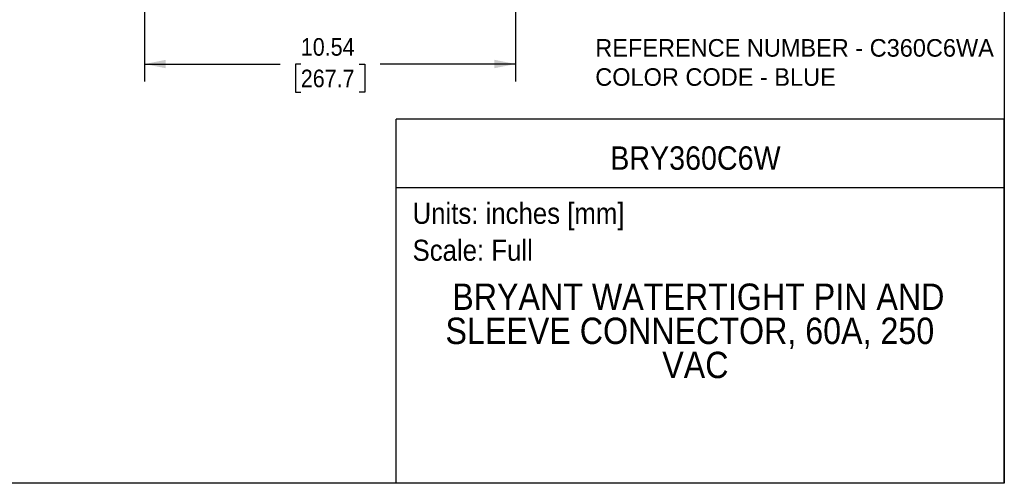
# Model space of a CAD drawing. Header units: inches. Extents: x 0 to 44, y 0 to 34.
# Tile 2 of 7: x 16 to 44, y 0 to 13.2. Entities that reach past the tile are written whole.
import ezdxf
from ezdxf.enums import TextEntityAlignment as Align

# ---------------------------------------------------------------- set-up
doc = ezdxf.new("R2010")
doc.units = ezdxf.units.IN
doc.header["$LTSCALE"] = 4
doc.header["$MEASUREMENT"] = 0
doc.linetypes.add('SLD-Solid', pattern=[0])
doc.layers.add('DIMENSIONS', color=140, linetype='SLD-Solid', lineweight=25)
doc.layers.add('TEXT', color=140, linetype='SLD-Solid', lineweight=25)
doc.layers.add('SLD-DEFPOINTS', color=7, linetype='Continuous')
doc.styles.add('SLDTEXTSTYLE0', font='GOTHIC.TTF', dxfattribs={"width": 0.913})
doc.styles.add('SLDTEXTSTYLE1', font='CenturyGothic')
doc.dimstyles.new('SLDDIMSTYLE3', dxfattribs={"dimtxt": 0.5, "dimasz": 0.6, "dimexe": 0, "dimexo": 0.0625, "dimgap": 0.125, "dimtad": 0, "dimtih": 1, "dimtoh": 1, "dimrnd": 1e-09, "dimzin": 12, "dimdsep": 46, "dimtxsty": 'SLDTEXTSTYLE0', "dimsah": 1, "dimcen": 0.09, "dimadec": 0, "dimazin": 3, "dimtfac": 1, "dimtofl": 0, "dimtmove": 0, "dimatfit": 3, "dimfxl": 0, "dimfrac": 2, "dimtolj": 1, "dimtzin": 12, "dimarcsym": 0})

# ---------------------------------------------------------------- blocks, each defined once
blk = doc.blocks.new('SW_NOTE_0')
at = {"layer": 'TEXT', "color": 0, "insert": (0, 0.766), "char_height": 0.6, "attachment_point": 1, "style": 'SLDTEXTSTYLE0'}
blk.add_mtext('Scale: Full', dxfattribs=at)
blk = doc.blocks.new('SW_NOTE_0_1')
at = {"layer": 'TEXT', "color": 0, "insert": (0, 0.766), "char_height": 0.6, "attachment_point": 1, "style": 'SLDTEXTSTYLE0'}
blk.add_mtext('Units: inches [mm]', dxfattribs=at)
blk = doc.blocks.new('Block1')
at = {"layer": 'TEXT'}
for p, q in [((44, 10.356), (26.716, 10.356)), ((26.716, 0), (26.716, 10.356)), ((44, 0), (44, 10.356)), ((26.716, 8.409), (44, 8.409)), ((44, 0), (26.716, 0))]:
    blk.add_line(p, q, dxfattribs=at)
for name, p in [('SW_NOTE_0_1', (27.179, 7.213)), ('SW_NOTE_0', (27.179, 6.162))]:
    blk.add_blockref(name, p, dxfattribs=at)
at = {"layer": 'TEXT', "color": 140, "style": 'SLDTEXTSTYLE0', "width": 0.913}
for tag, height, p in [('AUTOATTR0', 0.667, (32.8, 8.717)), ('AUTOATTR1_0', 0.75, (28.308, 4.707)), ('AUTOATTR1_1', 0.75, (28.115, 3.737)), ('AUTOATTR1_2', 0.75, (34.277, 2.767))]:
    blk.add_attdef(tag, text='', height=height, dxfattribs=at).set_placement(p, align=Align.BOTTOM_LEFT)
blk = doc.blocks.new('Block2')
at = {"color": 7, "linetype": 'SLD-Solid', "lineweight": 18}
for q in [(44, 34), (0, 0)]:
    blk.add_line((44, 0), q, dxfattribs=at)
blk = doc.blocks.new('SW_NOTE_0_2')
at = {"layer": 'TEXT', "color": 0, "char_height": 0.5, "attachment_point": 1, "style": 'SLDTEXTSTYLE1'}
for s, insert in [('REFERENCE NUMBER - C360C6WA', (0, 0.645)), ('COLOR CODE - BLUE', (0, -0.184))]:
    blk.add_mtext(s, dxfattribs=dict(at, insert=insert))
blk = doc.blocks.new('_D_5')
at = {"layer": 'DIMENSIONS'}
for p, q in [((19.564, 17.401), (19.564, 11.425)), ((30.104, 17.629), (30.104, 11.425)), ((19.564, 11.925), (23.412, 11.925)), ((24.003, 11.921), (23.851, 11.921)), ((23.851, 11.921), (23.851, 11.127)), ((25.666, 11.921), (25.818, 11.921)), ((25.818, 11.921), (25.818, 11.127)), ((30.104, 11.925), (26.256, 11.925)), ((23.851, 11.127), (24.003, 11.127)), ((25.818, 11.127), (25.666, 11.127))]:
    blk.add_line(p, q, dxfattribs=at)
for points in [[(19.564, 11.925), (20.164, 11.805), (20.164, 12.045)], [(30.104, 11.925), (29.504, 12.045), (29.504, 11.805)]]:
    blk.add_solid(points, dxfattribs=at)
at = {"layer": 'DIMENSIONS', "char_height": 0.5, "attachment_point": 1, "style": 'SLDTEXTSTYLE0'}
for s, insert in [('10.54', (24.003, 12.661)), ('267.7', (24.003, 11.766))]:
    blk.add_mtext(s, dxfattribs=dict(at, insert=insert))

msp = doc.modelspace()

# ---------------------------------------------------------------- linework, layer by layer
at = {"color": 7, "linetype": 'SLD-Solid'}
for p, q in [((44, 34), (44, 0)), ((44, 0), (0, 0))]:
    msp.add_line(p, q, dxfattribs=at)

# ---------------------------------------------------------------- block references
at = {"layer": 'SLD-DEFPOINTS'}
msp.add_blockref('Block2', (0, 0), dxfattribs=at)
ref = msp.add_blockref('Block1', (0, 0), dxfattribs=at)
ref.add_attrib('AUTOATTR0', 'BRY360C6W', dxfattribs={"layer": 'TEXT', "height": 0.6667, "style": 'SLDTEXTSTYLE0', "width": 0.913}).set_placement((32.8, 8.717), align=Align.BOTTOM_LEFT)
ref.add_attrib('AUTOATTR1_0', 'BRYANT WATERTIGHT PIN AND ', dxfattribs={"layer": 'TEXT', "height": 0.75, "style": 'SLDTEXTSTYLE0', "width": 0.913}).set_placement((28.308, 4.707), align=Align.BOTTOM_LEFT)
ref.add_attrib('AUTOATTR1_1', 'SLEEVE CONNECTOR, 60A, 250 ', dxfattribs={"layer": 'TEXT', "height": 0.75, "style": 'SLDTEXTSTYLE0', "width": 0.913}).set_placement((28.115, 3.737), align=Align.BOTTOM_LEFT)
ref.add_attrib('AUTOATTR1_2', 'VAC', dxfattribs={"layer": 'TEXT', "height": 0.75, "style": 'SLDTEXTSTYLE0', "width": 0.913}).set_placement((34.277, 2.767), align=Align.BOTTOM_LEFT)
at = {"layer": 'TEXT'}
msp.add_blockref('SW_NOTE_0_2', (32.373, 11.989), dxfattribs=at)

# ---------------------------------------------------------------- dimensions: what is measured, and where the dimension line sits
at = {"layer": 'DIMENSIONS'}
dim = msp.add_linear_dim(base=(30.104, 11.925), p1=(19.564, 17.601), p2=(30.104, 17.829), dimstyle='SLDDIMSTYLE3', dxfattribs=at)
dim.commit()
dim.dimension.update_dxf_attribs({"geometry": '_D_5', "text_midpoint": (24.834, 11.925), "dimtype": 160})

doc.saveas('drawing.dxf')
